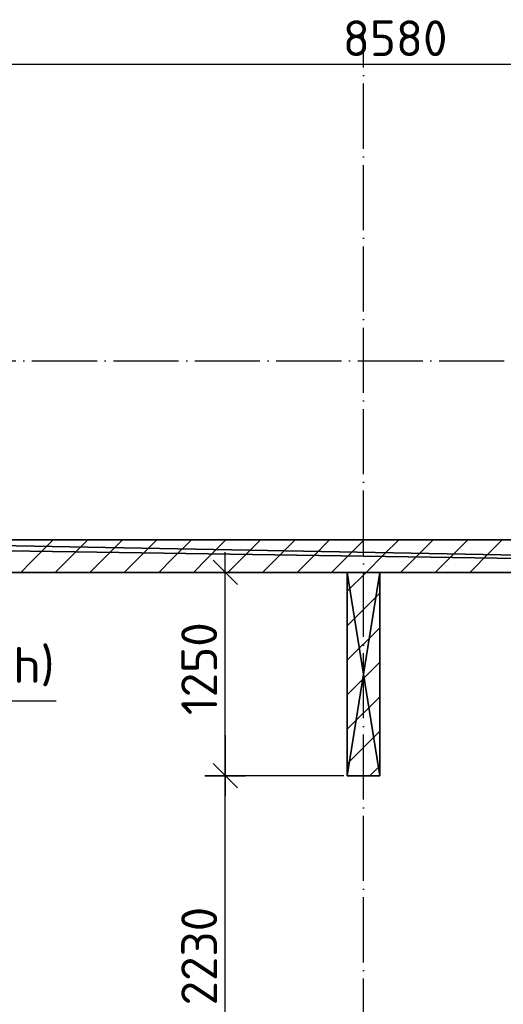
# Model space of a CAD drawing. Header units: millimetres. Extents: x 40580 to 559114, y -343730 to 81020.
# Tile 55 of 256: x 198109 to 201079, y -70759 to -64707. Entities that reach past the tile are written whole.
import ezdxf
from ezdxf.enums import TextEntityAlignment as Align

# ---------------------------------------------------------------- set-up
doc = ezdxf.new("R2010")
doc.units = ezdxf.units.MM
doc.linetypes.add('______11', pattern=[500, 400, -50, 0, -50])
doc.linetypes.add('______5', pattern=[1100, 800, -100, 100, -100])
for name, color, linetype in [('____________', 7, 'Continuous'), ('___________________', 253, '______5'), ('______________________', 7, 'Continuous'), ('________________________2', 7, 'Continuous')]:
    doc.layers.add(name, color=color, linetype=linetype)
doc.styles.add('ISOCPEUR', font='isocpeur.ttf')

# ---------------------------------------------------------------- blocks, each defined once
blk = doc.blocks.new('ALL_ML_STRICH')
at = {"color": 0, "linetype": 'ByBlock', "lineweight": -2}
for p, q in [((0, -0.5), (0, 0.5)), ((-0.3, -0.3), (0.3, 0.3)), ((-1, 0), (0.5, 0))]:
    blk.add_line(p, q, dxfattribs=at)

msp = doc.modelspace()

# ---------------------------------------------------------------- linework, layer by layer
at = {"layer": '____________', "color": 253, "linetype": '______5'}
for p, q in [((200120.5, -68220.3), (200236.7, -68104.1)), ((200120.5, -68644.6), (200320.5, -68444.6)), ((200120.5, -69068.8), (200320.5, -68868.8)), ((200259.5, -69354.1), (200320.5, -69293.1))]:
    msp.add_line(p, q, dxfattribs=at)
at = {"layer": '____________', "color": 253, "linetype": '______11'}
for p, q in [((200120.5, -68432.4), (200320.5, -68232.4)), ((200120.5, -68856.7), (200320.5, -68656.7)), ((200120.5, -69281), (200320.5, -69081))]:
    msp.add_line(p, q, dxfattribs=at)
at = {"layer": '____________', "color": 253, "linetype": '______5'}
for points in [[(198115.4, -68104.1), (198179.7, -68039.8), (198179.7, -68039.8), (198315.4, -67904.1), (198315.4, -67904.1)], [(198539.7, -68104.1), (198613, -68030.8), (198613, -68030.8), (198739.7, -67904.1), (198739.7, -67904.1)], [(198963.9, -68104.1), (199046.3, -68021.7), (199046.3, -68021.7), (199163.9, -67904.1), (199163.9, -67904.1)], [(199388.2, -68104.1), (199479.6, -68012.7), (199479.6, -68012.7), (199588.2, -67904.1), (199588.2, -67904.1)], [(199812.4, -68104.1), (199912.9, -68003.6), (199912.9, -68003.6), (200012.4, -67904.1), (200012.4, -67904.1)], [(200236.7, -68104.1), (200346.2, -67994.6), (200346.2, -67994.6), (200436.7, -67904.1), (200436.7, -67904.1)], [(200661, -68104.1), (200779.5, -67985.5), (200779.5, -67985.5), (200861, -67904.1), (200861, -67904.1)]]:
    msp.add_lwpolyline(points, dxfattribs=at)
at = {"layer": '____________', "color": 253, "linetype": '______11'}
for points in [[(198327.5, -68104.1), (198396.3, -68035.3), (198396.3, -68035.3), (198527.5, -67904.1), (198527.5, -67904.1)], [(198751.8, -68104.1), (198829.6, -68026.2), (198829.6, -68026.2), (198951.8, -67904.1), (198951.8, -67904.1)], [(199176, -68104.1), (199262.9, -68017.2), (199262.9, -68017.2), (199376, -67904.1), (199376, -67904.1)], [(199600.3, -68104.1), (199696.3, -68008.1), (199696.3, -68008.1), (199800.3, -67904.1), (199800.3, -67904.1)], [(200024.6, -68104.1), (200129.6, -67999.1), (200129.6, -67999.1), (200224.6, -67904.1), (200224.6, -67904.1)], [(200448.8, -68104.1), (200562.9, -67990.1), (200562.9, -67990.1), (200648.8, -67904.1), (200648.8, -67904.1)], [(200873.1, -68104.1), (200996.2, -67981), (200996.2, -67981), (201073.1, -67904.1), (201073.1, -67904.1)]]:
    msp.add_lwpolyline(points, dxfattribs=at)
at = {"layer": '___________________', "color": 253, "linetype": '______11'}
for p, q in [((200220.5, -85004.1), (200220.5, -64804.1)), ((200220.5, -85004.1), (200220.5, -64804.1)), ((177180.5, -66804.1), (224260.5, -66804.1)), ((177180.5, -66804.1), (224260.5, -66804.1)), ((177180.5, -68104.1), (224260.5, -68104.1)), ((177180.5, -68104.1), (224260.5, -68104.1))]:
    msp.add_line(p, q, dxfattribs=at)
at = {"layer": '______________________', "color": 7, "linetype": 'Continuous'}
for p, q in [((196100.5, -64981), (204680.5, -64981)), ((199371.6, -69354.1), (199371.6, -68104.1)), ((199371.6, -71584.1), (199371.6, -69354.1))]:
    msp.add_line(p, q, dxfattribs=at)
at = {"layer": '______________________', "color": 253, "linetype": 'Continuous'}
for p, q in [((200100.5, -68104.1), (199371.6, -68104.1)), ((200100.5, -69354.1), (199371.6, -69354.1)), ((200100.5, -69354.1), (199371.6, -69354.1))]:
    msp.add_line(p, q, dxfattribs=at)
at = {"layer": '________________________2', "color": 7, "linetype": 'Continuous'}
msp.add_line((195673, -68894.1), (198333, -68894.1), dxfattribs=at)

# ---------------------------------------------------------------- block references
at = {"layer": '______________________', "color": 7, "linetype": 'Continuous', "xscale": 250, "yscale": 250, "zscale": 250}
for p, rotation in [((199371.6, -68104.1), 90), ((199371.6, -69354.1), 270), ((199371.6, -69354.1), 90)]:
    msp.add_blockref('ALL_ML_STRICH', p, dxfattribs=dict(at, rotation=rotation))

# ---------------------------------------------------------------- texts
at = {"layer": '______________________', "color": 7, "style": 'ISOCPEUR'}
msp.add_text('8580', height=220, dxfattribs=at).set_placement((200093.5, -64931))
for s, p in [('1250', (199321.6, -68982.1)), ('2230', (199321.6, -70766.1))]:
    msp.add_text(s, height=220, rotation=90, dxfattribs=at).set_placement(p)
at = {"layer": '________________________2', "color": 7, "linetype": 'Continuous', "style": 'ISOCPEUR'}
msp.add_text('отв. 1000х2200(h)', height=220, dxfattribs=at).set_placement((195948.1, -68783.4), (198324.1, -68783.4), align=Align.FIT)

# ---------------------------------------------------------------- meshes
at = {"layer": '____________', "color": 7, "linetype": 'Continuous'}
mesh = msp.add_polyface(dxfattribs=at)
corners = [(206910.5, -68104.1, -350), (206910.5, -67904.1, -350), (193530.5, -67904.1, -350), (193530.5, -68104.1, -350)]
mesh.append_faces([[corners[k] for k in face] for face in [(1, 2, 0)]], dxfattribs={"vtx1": -1, "color": 7})
mesh.append_faces([[corners[k] for k in face] for face in [(2, 3, 0)]], dxfattribs={"vtx2": -1, "color": 7})
mesh = msp.add_polyface(dxfattribs=at)
corners = [(195100.5, -67904.1, -3800), (193530.5, -67904.1, -3800), (193530.5, -67904.1, -350), (206910.5, -67904.1, -350), (206910.5, -67904.1, -3800), (196100.5, -67904.1, -3800), (196100.5, -67904.1, -1600), (195100.5, -67904.1, -1600), (205780.5, -67904.1, -600), (204680.5, -67904.1, -600), (204680.5, -67904.1, -1900), (205780.5, -67904.1, -1900), (196405.5, -67904.1, -500), (196305.5, -67904.1, -500), (196305.5, -67904.1, -600), (196405.5, -67904.1, -600)]
mesh.append_faces([[corners[k] for k in face] for face in [(14, 6, 2), (10, 6, 15), (3, 9, 12)]], dxfattribs={"vtx0": -1, "vtx1": -1, "vtx2": -1, "color": 7})
mesh.append_faces([[corners[k] for k in face] for face in [(11, 3, 4), (3, 8, 9), (2, 12, 13), (12, 2, 3)]], dxfattribs={"vtx0": -1, "vtx2": -1, "color": 7})
mesh.append_faces([[corners[k] for k in face] for face in [(5, 6, 10), (4, 5, 10), (10, 11, 4), (11, 8, 3), (6, 7, 2), (13, 14, 2), (14, 15, 6), (9, 10, 15), (15, 12, 9), (7, 0, 2)]], dxfattribs={"vtx1": -1, "vtx2": -1, "color": 7})
mesh.append_faces([[corners[k] for k in face] for face in [(0, 1, 2)]], dxfattribs={"vtx2": -1, "color": 7})
mesh = msp.add_polyface(dxfattribs=at)
corners = [(206910.5, -68104.1, -3800), (196100.5, -68104.1, -3800), (196100.5, -67904.1, -3800), (206910.5, -67904.1, -3800)]
mesh.append_faces([[corners[k] for k in face] for face in [(1, 2, 0)]], dxfattribs={"vtx1": -1, "color": 7})
mesh.append_faces([[corners[k] for k in face] for face in [(2, 3, 0)]], dxfattribs={"vtx2": -1, "color": 7})
mesh = msp.add_polyface(dxfattribs=at)
corners = [(196100.5, -68104.1, -3800), (206910.5, -68104.1, -3800), (206910.5, -68104.1, -350), (193530.5, -68104.1, -350), (193530.5, -68104.1, -3800), (195100.5, -68104.1, -3800), (195100.5, -68104.1, -1600), (196100.5, -68104.1, -1600), (204680.5, -68104.1, -600), (205780.5, -68104.1, -600), (205780.5, -68104.1, -1900), (204680.5, -68104.1, -1900), (196305.5, -68104.1, -500), (196405.5, -68104.1, -500), (196405.5, -68104.1, -600), (196305.5, -68104.1, -600)]
mesh.append_faces([[corners[k] for k in face] for face in [(6, 12, 3), (8, 3, 13), (14, 7, 8)]], dxfattribs={"vtx0": -1, "vtx1": -1, "vtx2": -1, "color": 7})
mesh.append_faces([[corners[k] for k in face] for face in [(2, 8, 9), (3, 12, 13), (12, 6, 7), (8, 2, 3)]], dxfattribs={"vtx0": -1, "vtx2": -1, "color": 7})
mesh.append_faces([[corners[k] for k in face] for face in [(9, 10, 2), (1, 2, 10), (10, 11, 1), (3, 4, 6), (13, 14, 8), (14, 15, 7), (15, 12, 7), (0, 1, 11), (7, 0, 11), (11, 8, 7)]], dxfattribs={"vtx1": -1, "vtx2": -1, "color": 7})
mesh.append_faces([[corners[k] for k in face] for face in [(4, 5, 6)]], dxfattribs={"vtx2": -1, "color": 7})
mesh = msp.add_polyface(dxfattribs=at)
corners = [(200120.5, -68104.1, -3800), (200120.5, -69354.1, -3800), (200120.5, -69354.1, -350), (200120.5, -68104.1, -350)]
mesh.append_faces([[corners[k] for k in face] for face in [(1, 2, 0)]], dxfattribs={"vtx1": -1, "color": 7})
mesh.append_faces([[corners[k] for k in face] for face in [(2, 3, 0)]], dxfattribs={"vtx2": -1, "color": 7})
mesh = msp.add_polyface(dxfattribs=at)
corners = [(200320.5, -68104.1, -3800), (200120.5, -68104.1, -3800), (200120.5, -68104.1, -350), (200320.5, -68104.1, -350)]
mesh.append_faces([[corners[k] for k in face] for face in [(1, 2, 0)]], dxfattribs={"vtx1": -1, "color": 7})
mesh.append_faces([[corners[k] for k in face] for face in [(2, 3, 0)]], dxfattribs={"vtx2": -1, "color": 7})
mesh = msp.add_polyface(dxfattribs=at)
corners = [(200320.5, -68104.1, -350), (200120.5, -68104.1, -350), (200120.5, -69354.1, -350), (200320.5, -69354.1, -350)]
mesh.append_faces([[corners[k] for k in face] for face in [(1, 2, 0)]], dxfattribs={"vtx1": -1, "color": 7})
mesh.append_faces([[corners[k] for k in face] for face in [(2, 3, 0)]], dxfattribs={"vtx2": -1, "color": 7})
mesh = msp.add_polyface(dxfattribs=at)
corners = [(200120.5, -68104.1, -3800), (200320.5, -68104.1, -3800), (200320.5, -69354.1, -3800), (200120.5, -69354.1, -3800)]
mesh.append_faces([[corners[k] for k in face] for face in [(1, 2, 0)]], dxfattribs={"vtx1": -1, "color": 7})
mesh.append_faces([[corners[k] for k in face] for face in [(2, 3, 0)]], dxfattribs={"vtx2": -1, "color": 7})
mesh = msp.add_polyface(dxfattribs=at)
corners = [(200320.5, -69354.1, -3800), (200320.5, -68104.1, -3800), (200320.5, -68104.1, -350), (200320.5, -69354.1, -350)]
mesh.append_faces([[corners[k] for k in face] for face in [(1, 2, 0)]], dxfattribs={"vtx1": -1, "color": 7})
mesh.append_faces([[corners[k] for k in face] for face in [(2, 3, 0)]], dxfattribs={"vtx2": -1, "color": 7})
mesh = msp.add_polyface(dxfattribs=at)
corners = [(200120.5, -69354.1, -3800), (200320.5, -69354.1, -3800), (200320.5, -69354.1, -350), (200120.5, -69354.1, -350)]
mesh.append_faces([[corners[k] for k in face] for face in [(1, 2, 0)]], dxfattribs={"vtx1": -1, "color": 7})
mesh.append_faces([[corners[k] for k in face] for face in [(2, 3, 0)]], dxfattribs={"vtx2": -1, "color": 7})

doc.saveas('drawing.dxf')
